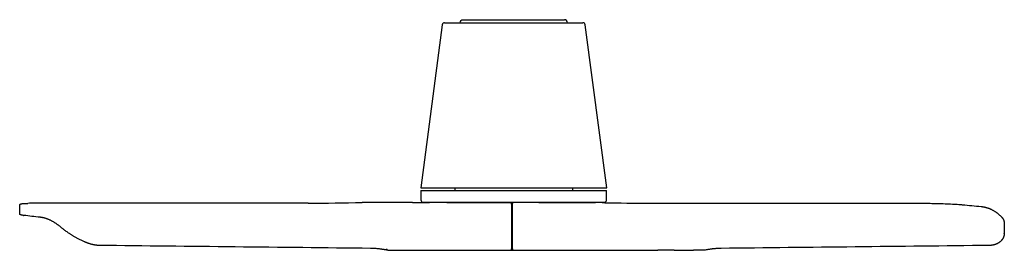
# Model space of a CAD drawing. Extents: x 7546 to 9278, y -4278 to -3180.
# Tile 1 of 8: x 7546 to 8373, y -4278 to -4085. Entities that reach past the tile are written whole.
import ezdxf

# ---------------------------------------------------------------- set-up
doc = ezdxf.new("R2010")
doc.units = 0
doc.layers.add('MAKE2D$VISIBLE$CURVAS', color=7, linetype='CONTINUOUS')

msp = doc.modelspace()

# ---------------------------------------------------------------- linework, layer by layer
at = {"layer": 'MAKE2D$VISIBLE$CURVAS', "color": 7}
for p, q in [((7918.15, -4084.7), (7923.86, -4084.7)), ((7923.86, -4084.7), (7939.43, -4084.7)), ((7939.43, -4084.7), (7981.96, -4084.7)), ((7981.96, -4084.7), (7997.53, -4084.7)), ((7997.53, -4084.7), (8003.24, -4084.7)), ((7900.63, -4088.94), (7882.61, -4225.9)), ((7908.37, -4087.2), (7924.49, -4087.2)), ((7915.68, -4087.18), (8005.71, -4087.18)), ((7924.49, -4087.2), (7996.9, -4087.2)), ((7996.9, -4087.2), (8013.02, -4087.2)), ((8005.71, -4087.2), (8005.71, -4087.18)), ((8013.02, -4087.2), (8018.77, -4087.2)), ((8038.78, -4225.9), (8020.76, -4088.94)), ((7882.61, -4225.9), (8038.78, -4225.9)), ((7911.19, -4225.9), (7911.19, -4227.92)), ((8010.19, -4227.92), (8010.19, -4225.9)), ((7882.68, -4227.92), (7882.68, -4235.96)), ((7882.68, -4227.92), (8038.71, -4227.92)), ((8038.71, -4235.96), (8038.71, -4227.92)), ((7545.69, -4247.38), (7545.69, -4240.38)), ((7787.92, -4238.61), (7558.51, -4238.75)), ((7833.39, -4238.08), (7833.36, -4238.08)), ((7875.4, -4238.08), (7833.39, -4238.08)), ((7875.63, -4238.07), (7875.4, -4238.08)), ((7875.63, -4238.07), (7878.7, -4238.07)), ((7878.7, -4238.07), (7882.77, -4238.07)), ((7882.77, -4238.07), (7890.02, -4238.07)), ((7884.64, -4237.92), (7890.43, -4237.92)), ((7904.5, -4238.07), (7890.02, -4238.07)), ((7890.43, -4237.92), (7906.92, -4237.92)), ((7904.5, -4238.07), (7958.63, -4238.07)), ((7906.92, -4237.92), (8014.47, -4237.92)), ((7953.2, -4237.92), (7953.2, -4238.07)), ((7958.72, -4238.07), (7958.63, -4238.07)), ((7958.72, -4238.49), (7958.72, -4238.07)), ((7958.72, -4239.4), (7958.72, -4238.49)), ((7958.72, -4239.4), (7958.72, -4277.07)), ((7959.72, -4238.07), (7959.72, -4239.07)), ((7981.83, -4238.07), (7959.72, -4238.07)), ((7959.72, -4277.07), (7959.72, -4239.07)), ((7968.19, -4238.07), (7968.19, -4237.92)), ((7981.83, -4238.07), (8027.1, -4238.07)), ((8014.47, -4237.92), (8030.96, -4237.92)), ((8027.1, -4238.07), (8027.65, -4238.07)), ((8027.7, -4238.07), (8029.41, -4238.07)), ((8035, -4238.07), (8029.41, -4238.07)), ((8030.96, -4237.92), (8036.75, -4237.92)), ((8035, -4238.07), (8035.98, -4238.07)), ((8036, -4238.07), (8035.98, -4238.07)), ((8037.19, -4238.21), (8037.43, -4238.27)), ((8073.68, -4238.61), (8305.73, -4238.75)), ((8337.46, -4239.92), (8337.53, -4239.92)), ((7548.99, -4248.91), (7549.09, -4248.93)), ((7580.36, -4258.91), (7580.36, -4258.9)), ((7580.38, -4258.92), (7580.36, -4258.91)), ((8372.76, -4255.75), (8372.76, -4263.95)), ((8372.76, -4264.12), (8372.76, -4263.95)), ((7958.73, -4268.7), (7959.73, -4268.7)), ((7958.73, -4270.2), (7959.73, -4270.2)), ((7958.73, -4274.32), (7959.73, -4274.32)), ((7853.17, -4277.87), (7853.16, -4277.87)), ((7854.99, -4278.07), (7855.9, -4278.07)), ((7855.9, -4278.07), (7936.62, -4278.07)), ((7896.71, -4278.2), (7901.58, -4278.2)), ((7901.58, -4278.2), (7915.45, -4278.2)), ((7915.45, -4278.2), (8005.94, -4278.2)), ((7936.62, -4278.07), (7958.72, -4278.07)), ((7958.72, -4276.2), (7959.72, -4276.2)), ((7958.72, -4278.07), (7958.72, -4277.07)), ((7959.72, -4277.07), (7959.72, -4278.07)), ((7959.72, -4278.07), (7963.86, -4278.07)), ((7963.86, -4278.07), (7977.17, -4278.07)), ((7977.17, -4278.07), (8002.14, -4278.07)), ((8002.14, -4278.07), (8040.13, -4278.07)), ((8005.94, -4278.2), (8019.81, -4278.2)), ((8019.81, -4278.2), (8024.68, -4278.2)), ((8040.13, -4278.07), (8081.63, -4278.07)), ((8095.41, -4278.07), (8081.63, -4278.07)), ((8095.41, -4278.07), (8111.57, -4278.07)), ((8120.45, -4278.07), (8111.57, -4278.07)), ((8120.45, -4278.07), (8120.45, -4278.07))]:
    msp.add_line(p, q, dxfattribs=at)
for points in [[(7902.62, -4087.2), (7902.62, -4087.2), (7902.62, -4087.2), (7902.62, -4087.2), (7902.62, -4087.2), (7902.62, -4087.2), (7902.68, -4087.2), (7902.93, -4087.2), (7904.02, -4087.2), (7908.37, -4087.2)], [(7545.69, -4240.38), (7545.69, -4240.35), (7545.69, -4240.32), (7545.69, -4240.29), (7545.69, -4240.26), (7545.7, -4240.23), (7545.7, -4240.2), (7545.71, -4240.17), (7545.71, -4240.14), (7545.72, -4240.11), (7545.73, -4240.09), (7545.73, -4240.06), (7545.74, -4240.04), (7545.75, -4240.01), (7545.76, -4239.99), (7545.77, -4239.96), (7545.78, -4239.94), (7545.79, -4239.91), (7545.8, -4239.89), (7545.82, -4239.87), (7545.83, -4239.85), (7545.84, -4239.82), (7545.86, -4239.8), (7545.87, -4239.78), (7545.88, -4239.76), (7545.9, -4239.74), (7545.91, -4239.72), (7545.93, -4239.71), (7545.94, -4239.69), (7545.96, -4239.67), (7545.97, -4239.65), (7545.99, -4239.64), (7546, -4239.62), (7546.03, -4239.59), (7546.06, -4239.57), (7546.09, -4239.54), (7546.12, -4239.52), (7546.14, -4239.5), (7546.17, -4239.48), (7546.2, -4239.46), (7546.23, -4239.44), (7546.26, -4239.42), (7546.28, -4239.41), (7546.31, -4239.39), (7546.34, -4239.38), (7546.37, -4239.37), (7546.39, -4239.35), (7546.42, -4239.34), (7546.45, -4239.33), (7546.47, -4239.32), (7546.5, -4239.31), (7546.55, -4239.29), (7546.6, -4239.28), (7546.64, -4239.26), (7546.8, -4239.23), (7546.88, -4239.21), (7546.97, -4239.19), (7547.16, -4239.15), (7547.37, -4239.12), (7547.6, -4239.09), (7547.87, -4239.06), (7548.16, -4239.03), (7548.48, -4239.01), (7548.82, -4238.98), (7549.19, -4238.95), (7549.58, -4238.93), (7549.99, -4238.91), (7550.43, -4238.89), (7550.9, -4238.87), (7551.39, -4238.85), (7551.9, -4238.83), (7552.43, -4238.82)], [(8310.36, -4238.78), (8311.85, -4238.8), (8313.36, -4238.82), (8314.89, -4238.85), (8316.44, -4238.89), (8318.09, -4238.93), (8319.74, -4238.98), (8321.38, -4239.03), (8323, -4239.09), (8324.6, -4239.15), (8326.16, -4239.21), (8327.68, -4239.28), (8329.16, -4239.36), (8330.58, -4239.43), (8331.94, -4239.51), (8333.23, -4239.59), (8334.46, -4239.67), (8335.27, -4239.73), (8336.04, -4239.79), (8336.77, -4239.85), (8337.46, -4239.92)], [(8353.45, -4241.49), (8353.79, -4241.53), (8354.13, -4241.57), (8354.48, -4241.62), (8354.82, -4241.67), (8355.16, -4241.73), (8355.5, -4241.79), (8355.84, -4241.85), (8356.17, -4241.92), (8356.51, -4242), (8356.85, -4242.08), (8357.18, -4242.16), (8357.51, -4242.25), (8357.84, -4242.34), (8358.17, -4242.44), (8358.5, -4242.54), (8358.83, -4242.65), (8359.24, -4242.79), (8359.65, -4242.94), (8360.06, -4243.1), (8360.47, -4243.26), (8360.88, -4243.43), (8361.28, -4243.61), (8361.68, -4243.79), (8362.08, -4243.98), (8362.47, -4244.18), (8362.87, -4244.39), (8363.26, -4244.6), (8363.65, -4244.82), (8364.03, -4245.05), (8364.42, -4245.28), (8364.8, -4245.53), (8365.18, -4245.77), (8365.5, -4245.99), (8365.81, -4246.2), (8366.12, -4246.43), (8366.44, -4246.65), (8366.74, -4246.89), (8367.05, -4247.12), (8367.36, -4247.36), (8367.66, -4247.61), (8367.96, -4247.86), (8368.26, -4248.12), (8368.56, -4248.38), (8368.86, -4248.64), (8369.16, -4248.91), (8369.45, -4249.19), (8369.74, -4249.46), (8370.03, -4249.75)], [(7548.99, -4248.92), (7548.55, -4248.87), (7548.16, -4248.81), (7547.79, -4248.76), (7547.47, -4248.7), (7547.26, -4248.66), (7547.07, -4248.62), (7546.9, -4248.58), (7546.82, -4248.56), (7546.74, -4248.54), (7546.67, -4248.52), (7546.59, -4248.49), (7546.54, -4248.48), (7546.5, -4248.46), (7546.45, -4248.44), (7546.4, -4248.42), (7546.37, -4248.41), (7546.35, -4248.39), (7546.32, -4248.38), (7546.3, -4248.37), (7546.27, -4248.35), (7546.25, -4248.33), (7546.22, -4248.32), (7546.19, -4248.3), (7546.17, -4248.28), (7546.14, -4248.26), (7546.12, -4248.24), (7546.09, -4248.22), (7546.06, -4248.2), (7546.04, -4248.18), (7546.01, -4248.15), (7545.99, -4248.13), (7545.96, -4248.1), (7545.94, -4248.07), (7545.91, -4248.04), (7545.9, -4248.02), (7545.89, -4248.01), (7545.88, -4247.99), (7545.86, -4247.97), (7545.85, -4247.96), (7545.84, -4247.94), (7545.83, -4247.92), (7545.82, -4247.9), (7545.81, -4247.88), (7545.8, -4247.86), (7545.79, -4247.84), (7545.78, -4247.82), (7545.77, -4247.8), (7545.76, -4247.78), (7545.75, -4247.76), (7545.75, -4247.74), (7545.74, -4247.72), (7545.73, -4247.7), (7545.73, -4247.67), (7545.72, -4247.65), (7545.71, -4247.63), (7545.71, -4247.6), (7545.7, -4247.58), (7545.7, -4247.55), (7545.7, -4247.53), (7545.69, -4247.5), (7545.69, -4247.47), (7545.69, -4247.44), (7545.69, -4247.41), (7545.69, -4247.38)], [(7580.35, -4258.9), (7580.01, -4258.62), (7579.67, -4258.33), (7579.32, -4258.05), (7578.98, -4257.78), (7578.63, -4257.51), (7578.28, -4257.24), (7577.94, -4256.98), (7577.59, -4256.73), (7577.25, -4256.48), (7576.9, -4256.23), (7576.55, -4255.99), (7576.21, -4255.76), (7575.86, -4255.53), (7575.51, -4255.3), (7575.16, -4255.08), (7574.82, -4254.86), (7574.4, -4254.61), (7573.99, -4254.37), (7573.58, -4254.13), (7573.16, -4253.9), (7572.75, -4253.68), (7572.34, -4253.46), (7571.92, -4253.25), (7571.51, -4253.05), (7571.1, -4252.86), (7570.69, -4252.67), (7570.28, -4252.49), (7569.87, -4252.32), (7569.46, -4252.15), (7569.05, -4251.99), (7568.64, -4251.84), (7568.23, -4251.7), (7567.89, -4251.58), (7567.54, -4251.47), (7567.2, -4251.37), (7566.86, -4251.27), (7566.51, -4251.17), (7566.17, -4251.08), (7565.83, -4251), (7565.49, -4250.92), (7565.15, -4250.84), (7564.81, -4250.77), (7564.47, -4250.71), (7564.14, -4250.65), (7563.8, -4250.6), (7563.47, -4250.55), (7563.13, -4250.51), (7562.8, -4250.47)], [(8370.03, -4249.75), (8370.16, -4249.88), (8370.29, -4250.01), (8370.41, -4250.14), (8370.53, -4250.27), (8370.66, -4250.43), (8370.79, -4250.58), (8370.92, -4250.74), (8371.04, -4250.9), (8371.14, -4251.03), (8371.24, -4251.17), (8371.34, -4251.31), (8371.43, -4251.44), (8371.52, -4251.58), (8371.61, -4251.72), (8371.69, -4251.86), (8371.77, -4252), (8371.84, -4252.13), (8371.9, -4252.25), (8371.97, -4252.38), (8372.03, -4252.5), (8372.09, -4252.63), (8372.14, -4252.76), (8372.2, -4252.89), (8372.25, -4253.01), (8372.3, -4253.14), (8372.34, -4253.27), (8372.39, -4253.4), (8372.43, -4253.53), (8372.47, -4253.66), (8372.5, -4253.79), (8372.54, -4253.92), (8372.57, -4254.05), (8372.62, -4254.26), (8372.66, -4254.47), (8372.69, -4254.68), (8372.72, -4254.89), (8372.74, -4255.11), (8372.75, -4255.32), (8372.76, -4255.53), (8372.76, -4255.75)], [(7612.7, -4274.16), (7612.42, -4274.15), (7612.14, -4274.14), (7611.86, -4274.13), (7611.58, -4274.12), (7611.3, -4274.1), (7611.02, -4274.08), (7610.73, -4274.05), (7610.44, -4274.02), (7610.12, -4273.98), (7609.8, -4273.94), (7609.47, -4273.9), (7609.15, -4273.84), (7608.82, -4273.79), (7608.5, -4273.73), (7608.17, -4273.67), (7607.84, -4273.6), (7607.59, -4273.55), (7607.34, -4273.49), (7607.08, -4273.44), (7606.83, -4273.38), (7606.33, -4273.25), (7605.82, -4273.12), (7605.51, -4273.03), (7605.21, -4272.95), (7604.86, -4272.84), (7604.51, -4272.73), (7604.15, -4272.62), (7603.8, -4272.51), (7603.45, -4272.39), (7603.1, -4272.27), (7602.75, -4272.14), (7602.4, -4272.02), (7602.06, -4271.89), (7601.71, -4271.75), (7601.36, -4271.62), (7601.02, -4271.48), (7600.67, -4271.34), (7600.33, -4271.2), (7599.99, -4271.05), (7599.65, -4270.9), (7599.03, -4270.63), (7598.41, -4270.35), (7597.8, -4270.06), (7597.19, -4269.77), (7596.59, -4269.47), (7595.99, -4269.17), (7595.4, -4268.86), (7594.81, -4268.55), (7594.3, -4268.27), (7593.79, -4267.99), (7593.28, -4267.71), (7592.78, -4267.42), (7592.28, -4267.14), (7591.79, -4266.85), (7591.3, -4266.56), (7590.81, -4266.27), (7590.39, -4266.01), (7589.96, -4265.75), (7589.54, -4265.49), (7589.13, -4265.23), (7588.71, -4264.97), (7588.31, -4264.7), (7587.9, -4264.44), (7587.51, -4264.18), (7586.8, -4263.71), (7586.11, -4263.24), (7585.44, -4262.77), (7584.78, -4262.31), (7584.2, -4261.89), (7583.64, -4261.48), (7583.09, -4261.07), (7582.56, -4260.67), (7582.09, -4260.31), (7581.63, -4259.95), (7581.19, -4259.6), (7580.77, -4259.25), (7580.36, -4258.91)], [(8372.75, -4264.12), (8372.75, -4264.29), (8372.74, -4264.46), (8372.73, -4264.61), (8372.71, -4264.76), (8372.7, -4264.91), (8372.68, -4265.05), (8372.66, -4265.2), (8372.64, -4265.35), (8372.61, -4265.49), (8372.57, -4265.67), (8372.54, -4265.83), (8372.5, -4265.99), (8372.46, -4266.14), (8372.42, -4266.3), (8372.37, -4266.46), (8372.32, -4266.61), (8372.27, -4266.76), (8372.22, -4266.92), (8372.16, -4267.07), (8372.1, -4267.23), (8372.03, -4267.39), (8371.96, -4267.54), (8371.89, -4267.69), (8371.82, -4267.85), (8371.74, -4268), (8371.66, -4268.15), (8371.56, -4268.32), (8371.46, -4268.49), (8371.36, -4268.66), (8371.25, -4268.83), (8371.14, -4268.99), (8371.03, -4269.15), (8370.91, -4269.32), (8370.79, -4269.48), (8370.66, -4269.64), (8370.53, -4269.8), (8370.39, -4269.95), (8370.25, -4270.11), (8370.11, -4270.26), (8369.96, -4270.42), (8369.81, -4270.57), (8369.65, -4270.71), (8369.48, -4270.87), (8369.31, -4271.02), (8369.14, -4271.16), (8368.96, -4271.31), (8368.75, -4271.47), (8368.54, -4271.62), (8368.32, -4271.77), (8368.1, -4271.92), (8367.89, -4272.06), (8367.67, -4272.19), (8367.45, -4272.32), (8367.22, -4272.44), (8366.99, -4272.57), (8366.75, -4272.68), (8366.51, -4272.8), (8366.27, -4272.91), (8366.04, -4273.01), (8365.8, -4273.1), (8365.56, -4273.19), (8365.32, -4273.28), (8365.07, -4273.36), (8364.82, -4273.44), (8364.56, -4273.52), (8364.3, -4273.59), (8364.04, -4273.66), (8363.77, -4273.72), (8363.51, -4273.78), (8363.23, -4273.84), (8362.96, -4273.89), (8362.68, -4273.94), (8362.39, -4273.98), (8362.11, -4274.02), (8361.85, -4274.05), (8361.59, -4274.07), (8361.33, -4274.1), (8361.06, -4274.12), (8360.8, -4274.13), (8360.53, -4274.14), (8360.26, -4274.15), (8359.98, -4274.16)], [(7853.16, -4277.91), (7852.7, -4277.81), (7852.22, -4277.72), (7851.75, -4277.64), (7851.26, -4277.55), (7850.78, -4277.47), (7850.29, -4277.4), (7849.8, -4277.32), (7849.32, -4277.25), (7848.85, -4277.19), (7848.41, -4277.13), (7847.96, -4277.08), (7847.57, -4277.04), (7847.17, -4276.99), (7846.48, -4276.93), (7845.84, -4276.87), (7845.23, -4276.82), (7844.62, -4276.78), (7844.02, -4276.74), (7843.41, -4276.71), (7842.8, -4276.69), (7842.2, -4276.67), (7841.58, -4276.65), (7840.69, -4276.63), (7840.41, -4276.63)], [(7853.84, -4276.92), (7853.79, -4277.1), (7853.77, -4277.18), (7853.74, -4277.25), (7853.71, -4277.33), (7853.69, -4277.39), (7853.66, -4277.46), (7853.63, -4277.52), (7853.62, -4277.54), (7853.6, -4277.57), (7853.59, -4277.6), (7853.58, -4277.62), (7853.56, -4277.64), (7853.55, -4277.67), (7853.53, -4277.69), (7853.52, -4277.71), (7853.51, -4277.73), (7853.49, -4277.74), (7853.48, -4277.76), (7853.47, -4277.77), (7853.46, -4277.78), (7853.46, -4277.79), (7853.45, -4277.79), (7853.44, -4277.8), (7853.43, -4277.81), (7853.43, -4277.81), (7853.42, -4277.82), (7853.41, -4277.82), (7853.4, -4277.83), (7853.4, -4277.84), (7853.39, -4277.84), (7853.38, -4277.85), (7853.38, -4277.85), (7853.37, -4277.85), (7853.36, -4277.86), (7853.36, -4277.86), (7853.35, -4277.87), (7853.34, -4277.87), (7853.33, -4277.87), (7853.33, -4277.87), (7853.32, -4277.88), (7853.31, -4277.88), (7853.3, -4277.88), (7853.3, -4277.88), (7853.29, -4277.88), (7853.28, -4277.88), (7853.28, -4277.89), (7853.27, -4277.89), (7853.26, -4277.89), (7853.25, -4277.89), (7853.25, -4277.89), (7853.24, -4277.89), (7853.23, -4277.89), (7853.22, -4277.89), (7853.22, -4277.88), (7853.21, -4277.88), (7853.2, -4277.88), (7853.19, -4277.88), (7853.19, -4277.88), (7853.18, -4277.88), (7853.17, -4277.87)], [(8134.88, -4276.63), (8134.02, -4276.64), (8133.41, -4276.66), (8132.81, -4276.68), (8132.21, -4276.7), (8131.61, -4276.73), (8131.01, -4276.76), (8130.41, -4276.8), (8129.81, -4276.84), (8129.19, -4276.9), (8128.53, -4276.96), (8128.19, -4276.99), (8127.8, -4277.04), (8127.41, -4277.08), (8126.97, -4277.13), (8126.54, -4277.19), (8126.07, -4277.25), (8125.6, -4277.32), (8125.11, -4277.4), (8124.63, -4277.47), (8124.15, -4277.55), (8123.67, -4277.64), (8123.2, -4277.72), (8122.5, -4277.86), (8122.27, -4277.91)]]:
    msp.add_lwpolyline(points, dxfattribs=at)
at = {"layer": 'MAKE2D$VISIBLE$CURVAS', "color": 7, "extrusion": (0, 0, -1)}
for centre, radius, start, end in [((-7918.16, -4087.18), 2.48, 0, 89.79297), ((-8035.66, -4244.58), 6.52, 92.95295, 103.45679), ((-8305.37, -4648.25), 409.5, 90.05105, 90.69762), ((-8195.15, -5767.42), 1534.12, 95.325, 95.92237), ((-7672.18, -3212.58), 1043.64, 276.01585, 276.77888), ((-7854.95, -4268.25), 9.81, 269.77448, 280.45733), ((-8120.49, -4268.48), 9.59, 259.3065, 270.24074)]:
    msp.add_arc(centre, radius, start, end, dxfattribs=at)
at = {"layer": 'MAKE2D$VISIBLE$CURVAS', "color": 7}
for centre, radius, start, end in [((8003.23, -4087.18), 2.48, 0, 89.78807), ((7902.62, -4089.21), 2.01, 90.1711, 172.50243), ((8018.77, -4089.21), 2.01, 7.49757, 89.84335), ((7557.96, -4454.48), 215.73, 89.85497, 91.46969), ((7786.58, -2184.54), 2054.06, 270.03719, 271.30478), ((7884.64, -4235.96), 1.96, 180, 269.9322), ((8036.75, -4235.96), 1.96, 270.10206, 0), ((8074.98, -2139.17), 2099.44, 268.97523, 269.96454), ((4840.99, -269971.99), 265712.29, 89.3532201, 89.4023232), ((11100.23, -263957.79), 259698.09, 90.6045758, 90.6542428), ((7854.56, -4282.14), 4.1, 83.98207, 92.40283), ((7896.71, -4277.18), 1.02, 240.97797, 269.5999), ((8024.68, -4277.18), 1.02, 270.16574, 299.13974)]:
    msp.add_arc(centre, radius, start, end, dxfattribs=at)

doc.saveas('drawing.dxf')
